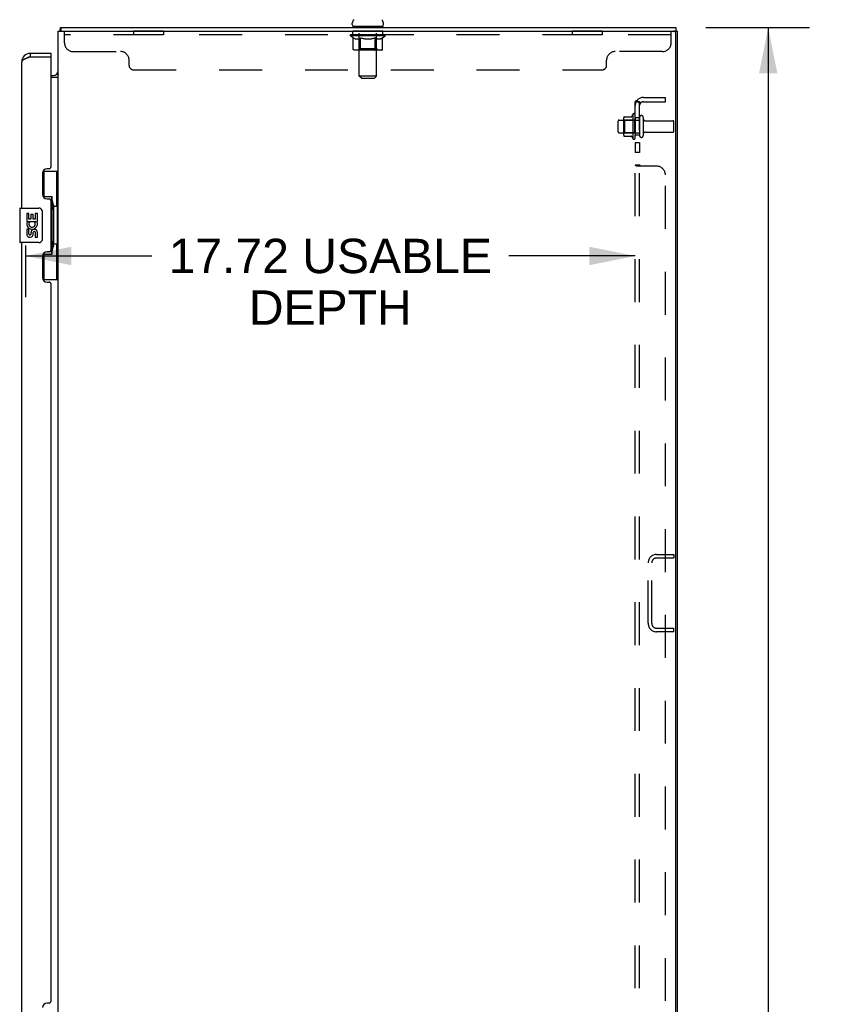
# Model space of a CAD drawing. Header units: inches. Extents: x 0 to 227, y 0 to 147.
# Tile 17 of 21: x 117 to 141, y 80 to 109. Entities that reach past the tile are written whole.
import ezdxf

# ---------------------------------------------------------------- set-up
doc = ezdxf.new("R2010")
doc.units = ezdxf.units.IN
doc.header["$LTSCALE"] = 12.466667
doc.header["$MEASUREMENT"] = 0
doc.linetypes.add('HIDDEN', pattern=[0.2, 0.1, -0.1])
doc.layers.get('0').update_dxf_attribs({"linetype": 'CONTINUOUS'})
for name, color, linetype in [('02___PRT_ALL_AXES', 7, 'CONTINUOUS'), ('DEFAULT_2', 8, 'HIDDEN'), ('DIMENSIONS', 7, 'CONTINUOUS')]:
    doc.layers.add(name, color=color, linetype=linetype)
doc.styles.get("Standard").update_dxf_attribs({"font": 'arial.ttf'})
doc.dimstyles.new('DIMSTYLE_1', dxfattribs={"dimtxt": 1, "dimasz": 1.333333, "dimexe": 0.09, "dimexo": 0.07, "dimgap": 0.0375, "dimtad": 0, "dimtih": 1, "dimtoh": 1, "dimzin": 4, "dimdsep": 46, "dimtxsty": 'Standard', "dimblk": '_FILLED', "dimblk1": '_FILLED', "dimblk2": '_FILLED', "dimcen": 0.09, "dimazin": 1, "dimtfac": 1, "dimtdec": 3, "dimtofl": 0, "dimtmove": 0, "dimatfit": 3, "dimldrblk": '_FILLED', "dimfxl": 0, "dimtolj": 1, "dimtzin": 4, "dimarcsym": 0})

# ---------------------------------------------------------------- blocks, each defined once
blk = doc.blocks.new('_FILLED')
at = {"color": 0, "linetype": 'ByBlock'}
blk.add_solid([(0, 0), (-1, 0.2), (-1, -0.2)], dxfattribs=at)
blk = doc.blocks.new('*D16')
at = {"layer": 'DIMENSIONS', "color": 2, "linetype": 'Continuous'}
for p, q in [((137.34, 108.881), (140.355, 108.881)), ((139.155, 108.881), (139.155, 79.881)), ((139.155, 48.881), (139.155, 77.881)), ((137.34, 48.881), (140.355, 48.881))]:
    blk.add_line(p, q, dxfattribs=at)
at = {"layer": 'DIMENSIONS', "color": 2, "linetype": 'Continuous', "xscale": 1.3333333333, "yscale": 1.3333333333, "zscale": 1.3333333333}
for p, rotation in [((139.155, 108.881), 90), ((139.155, 48.881), 270)]:
    blk.add_blockref('_FILLED', p, dxfattribs=dict(at, rotation=rotation))
at = {"layer": 'DIMENSIONS', "color": 2, "linetype": 'Continuous', "insert": (139.155, 79.381), "char_height": 1, "width": 3.49442, "attachment_point": 2, "line_spacing_factor": 0.9}
blk.add_mtext('60.00', dxfattribs=at)
blk = doc.blocks.new('*D21')
at = {"layer": 'DIMENSIONS', "color": 2, "linetype": 'Continuous'}
for p, q in [((117.567, 102.542), (117.567, 101.042)), ((117.567, 102.242), (121.238, 102.242)), ((135.292, 102.242), (131.621, 102.242))]:
    blk.add_line(p, q, dxfattribs=at)
at = {"layer": 'DIMENSIONS', "color": 2, "linetype": 'Continuous', "xscale": 1.3333333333, "yscale": 1.3333333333, "zscale": 1.3333333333, "rotation": 180}
blk.add_blockref('_FILLED', (117.567, 102.242), dxfattribs=at)
at = {"layer": 'DIMENSIONS', "color": 2, "linetype": 'Continuous', "xscale": 1.3333333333, "yscale": 1.3333333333, "zscale": 1.3333333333}
blk.add_blockref('_FILLED', (135.292, 102.242), dxfattribs=at)
at = {"layer": 'DIMENSIONS', "color": 2, "linetype": 'Continuous', "insert": (126.429, 102.742), "char_height": 1, "width": 9.3829, "attachment_point": 2, "line_spacing_factor": 0.9}
blk.add_mtext('17.72 USABLE\\PDEPTH', dxfattribs=at)

msp = doc.modelspace()

# ---------------------------------------------------------------- linework, layer by layer
at = {"color": 3, "linetype": 'Continuous'}
for p, q in [((118.521, 48.985), (118.521, 108.777)), ((118.521, 108.777), (136.469, 108.777)), ((136.521, 48.985), (136.521, 108.777)), ((136.469, 49.047), (136.469, 108.714)), ((117.615, 107.991), (117.604, 107.987)), ((117.626, 107.996), (117.615, 107.991)), ((117.638, 108), (117.626, 107.996)), ((117.649, 108.004), (117.638, 108)), ((117.667, 108.011), (117.649, 108.004)), ((117.691, 108.02), (117.667, 108.011)), ((117.709, 108.027), (117.691, 108.02)), ((117.709, 108.131), (118.317, 108.131)), ((117.709, 108.027), (118.297, 108.027)), ((118.317, 104.838), (118.317, 108.007)), ((117.463, 103.631), (117.463, 107.884)), ((118.521, 107.433), (118.317, 107.433)), ((118.257, 104.778), (118.197, 104.778)), ((118.067, 104.648), (118.067, 104.028)), ((118.197, 103.898), (118.257, 103.898)), ((118.317, 102.423), (118.317, 103.838)), ((117.463, 79.381), (117.463, 102.631)), ((118.067, 102.233), (118.067, 101.613)), ((118.257, 102.363), (118.197, 102.363)), ((118.197, 101.483), (118.257, 101.483)), ((118.317, 80.588), (118.317, 101.423)), ((118.257, 80.528), (118.197, 80.528))]:
    msp.add_line(p, q, dxfattribs=at)
at = {"color": 7, "linetype": 'Continuous'}
for p, q in [((118.571, 108.784), (118.581, 108.777)), ((118.598, 108.881), (118.598, 108.777)), ((118.598, 108.881), (136.469, 108.881)), ((127.069, 108.971), (127.069, 109.009)), ((127.083, 108.911), (127.083, 108.881)), ((127.958, 108.911), (127.083, 108.911)), ((127.958, 108.911), (127.958, 108.881)), ((127.973, 108.971), (127.973, 109.009)), ((136.469, 108.881), (136.469, 108.777)), ((136.469, 108.777), (136.521, 108.777)), ((117.709, 108.131), (117.709, 108.027)), ((118.317, 108.027), (118.297, 108.027)), ((118.317, 108.027), (118.317, 108.131)), ((118.317, 107.485), (118.378, 107.485)), ((118.516, 107.517), (118.518, 107.515)), ((118.08, 104.706), (118.521, 104.706)), ((118.117, 103.926), (118.117, 104.706)), ((118.482, 103.681), (118.482, 104.706)), ((118.117, 103.971), (118.344, 103.971)), ((118.344, 102.291), (118.344, 103.971)), ((117.403, 103.616), (117.403, 102.646)), ((117.418, 103.631), (117.958, 103.631)), ((118.381, 103.731), (118.381, 103.711)), ((118.381, 103.681), (118.381, 102.581)), ((118.503, 103.681), (118.381, 103.681)), ((118.503, 102.581), (118.503, 103.681)), ((118.058, 103.531), (118.058, 102.731)), ((117.958, 102.631), (117.418, 102.631)), ((118.503, 102.581), (118.381, 102.581)), ((118.381, 102.55), (118.381, 102.53)), ((118.482, 101.556), (118.482, 102.581)), ((118.117, 101.556), (118.117, 102.336)), ((118.117, 102.291), (118.344, 102.291)), ((118.08, 101.556), (118.521, 101.556))]:
    msp.add_line(p, q, dxfattribs=at)
for points in [[(118.571, 108.784), (118.573, 108.786), (118.575, 108.789), (118.576, 108.792), (118.578, 108.796), (118.579, 108.8), (118.58, 108.805), (118.581, 108.81), (118.582, 108.815), (118.583, 108.82), (118.584, 108.825), (118.584, 108.83), (118.585, 108.835), (118.585, 108.845)], [(118.585, 108.845), (118.586, 108.85), (118.586, 108.855), (118.587, 108.859), (118.587, 108.863), (118.588, 108.866), (118.589, 108.869), (118.589, 108.872), (118.59, 108.875), (118.592, 108.877), (118.593, 108.878), (118.594, 108.879), (118.595, 108.88), (118.596, 108.881), (118.598, 108.881)], [(118.492, 107.541), (118.491, 107.541), (118.491, 107.54), (118.492, 107.54), (118.492, 107.539), (118.493, 107.538), (118.494, 107.537), (118.495, 107.536), (118.497, 107.534), (118.499, 107.533), (118.503, 107.53)], [(118.503, 107.53), (118.505, 107.528), (118.507, 107.526), (118.509, 107.524)], [(118.509, 107.524), (118.511, 107.523), (118.513, 107.521), (118.515, 107.519), (118.516, 107.517)], [(118.518, 107.515), (118.519, 107.513), (118.52, 107.511), (118.52, 107.51), (118.521, 107.508), (118.521, 107.507)], [(118.308, 103.87), (118.31, 103.873), (118.315, 103.882), (118.32, 103.89), (118.324, 103.897), (118.328, 103.904), (118.332, 103.91), (118.335, 103.916), (118.337, 103.922), (118.339, 103.927), (118.341, 103.932), (118.342, 103.936), (118.343, 103.94), (118.344, 103.944), (118.344, 103.947)], [(118.051, 103.567), (118.053, 103.561), (118.055, 103.555), (118.056, 103.549), (118.057, 103.543), (118.057, 103.537), (118.058, 103.531)], [(118.058, 102.731), (118.057, 102.724), (118.057, 102.718), (118.056, 102.712), (118.055, 102.706), (118.053, 102.7), (118.051, 102.695)], [(118.344, 102.314), (118.344, 102.318), (118.343, 102.321), (118.342, 102.325), (118.341, 102.33), (118.339, 102.335), (118.337, 102.34), (118.335, 102.345), (118.332, 102.351), (118.328, 102.358), (118.324, 102.365), (118.32, 102.372), (118.315, 102.38), (118.31, 102.388), (118.308, 102.392)]]:
    msp.add_lwpolyline(points, dxfattribs=at)
at = {"color": 3, "linetype": 'Continuous'}
msp.add_lwpolyline([(117.604, 107.987), (117.598, 107.984), (117.593, 107.982), (117.588, 107.98), (117.582, 107.978), (117.577, 107.976), (117.572, 107.973), (117.567, 107.971), (117.562, 107.969), (117.558, 107.967), (117.553, 107.964), (117.548, 107.962), (117.544, 107.96), (117.539, 107.958), (117.535, 107.955), (117.531, 107.953), (117.527, 107.951), (117.523, 107.949), (117.519, 107.947), (117.515, 107.944), (117.511, 107.942), (117.508, 107.94), (117.504, 107.938), (117.501, 107.935), (117.498, 107.933), (117.495, 107.931), (117.492, 107.929), (117.489, 107.927), (117.486, 107.924), (117.484, 107.922), (117.481, 107.92), (117.479, 107.918), (117.477, 107.915), (117.475, 107.913), (117.473, 107.911), (117.472, 107.909), (117.47, 107.906), (117.469, 107.904), (117.467, 107.902), (117.466, 107.9), (117.465, 107.898), (117.465, 107.895), (117.464, 107.893), (117.463, 107.891), (117.463, 107.889), (117.463, 107.886), (117.463, 107.884)], dxfattribs=at)
at = {"color": 7, "linetype": 'Continuous'}
for centre, radius, start, end in [((127.194, 109.009), 0.125, 126.7416, 180), ((127.848, 109.009), 0.125, 0, 53.2584), ((118.767, 108.634), 0.246, 142.6059, 144.6695), ((127.129, 108.971), 0.06, 180, 270), ((127.913, 108.971), 0.06, 270, 360), ((117.709, 107.884), 0.142, 90, 131.3633), ((117.627, 107.741), 0.26, 87.3953, 90), ((118.378, 107.627), 0.142, 270, 360), ((117.418, 103.616), 0.015, 90, 180), ((117.958, 103.531), 0.1, 21.205, 90), ((117.418, 102.646), 0.015, 180, 270), ((117.958, 102.731), 0.1, 270, 338.7946)]:
    msp.add_arc(centre, radius, start, end, dxfattribs=at)
at = {"color": 3, "linetype": 'Continuous'}
for centre, radius, start, end in [((136.406, 108.714), 0.0625, 0, 90), ((117.709, 107.884), 0.246, 90, 180), ((118.297, 108.007), 0.02, 0, 90), ((118.197, 104.648), 0.13, 90, 180), ((118.257, 104.838), 0.06, 270, 360), ((118.197, 104.028), 0.13, 180, 270), ((118.257, 103.838), 0.06, 0, 90), ((118.197, 102.233), 0.13, 90, 180), ((118.257, 102.423), 0.06, 270, 360), ((118.197, 101.613), 0.13, 180, 270), ((118.257, 101.423), 0.06, 0, 90), ((118.197, 80.398), 0.13, 90, 180), ((118.257, 80.588), 0.06, 270, 360)]:
    msp.add_arc(centre, radius, start, end, dxfattribs=at)
at = {"color": 7, "linetype": 'Continuous'}
for centre, start_param, end_param in [((118.277, 103.721), -1.51401, -0.699287), ((118.277, 103.721), -2.442306, -1.627583), ((118.277, 102.54), -1.51401, -0.699287), ((118.277, 102.54), -2.442306, -1.627583)]:
    msp.add_ellipse(centre, major_axis=(0, 0.18), ratio=0.579493, start_param=start_param, end_param=end_param, dxfattribs=at)
at = {"layer": '02___PRT_ALL_AXES', "color": 8, "linetype": 'HIDDEN'}
for p, q in [((120.708, 108.777), (120.708, 108.673)), ((121.583, 108.777), (120.708, 108.777)), ((121.583, 108.777), (121.583, 108.673)), ((127.083, 108.673), (127.083, 108.777)), ((127.958, 108.777), (127.083, 108.777)), ((127.958, 108.673), (127.958, 108.777)), ((133.458, 108.777), (133.458, 108.673)), ((134.333, 108.777), (133.458, 108.777)), ((134.333, 108.777), (134.333, 108.673)), ((121.583, 108.673), (120.708, 108.673)), ((127.958, 108.673), (127.083, 108.673)), ((134.333, 108.673), (133.458, 108.673)), ((134.822, 106.189), (135.417, 106.189)), ((135.222, 106.362), (135.222, 105.65)), ((135.292, 106.256), (135.292, 106.34)), ((135.292, 106.256), (135.292, 105.756)), ((135.417, 106.256), (135.292, 106.256)), ((135.417, 106.256), (135.417, 105.756)), ((135.585, 106.172), (136.387, 106.172)), ((134.822, 105.823), (135.417, 105.823)), ((135.292, 105.672), (135.292, 105.756)), ((135.417, 105.756), (135.292, 105.756)), ((135.585, 105.84), (136.387, 105.84)), ((135.292, 105.528), (135.292, 105.247)), ((135.417, 105.528), (135.292, 105.528)), ((135.417, 105.528), (135.417, 105.247)), ((135.417, 105.247), (135.292, 105.247))]:
    msp.add_line(p, q, dxfattribs=at)
at = {"layer": '02___PRT_ALL_AXES', "color": 7, "linetype": 'Continuous'}
for p, q in [((117.606, 103.477), (117.606, 103.246)), ((117.669, 103.477), (117.606, 103.477)), ((117.669, 103.309), (117.669, 103.477)), ((117.731, 103.309), (117.669, 103.309)), ((117.731, 103.445), (117.731, 103.309)), ((117.792, 103.445), (117.731, 103.445)), ((117.792, 103.309), (117.792, 103.445)), ((117.857, 103.309), (117.792, 103.309)), ((117.857, 103.477), (117.857, 103.309)), ((117.92, 103.477), (117.857, 103.477)), ((117.92, 103.246), (117.92, 103.477)), ((117.606, 103.246), (117.867, 103.246)), ((117.676, 103.21), (117.619, 103.235)), ((117.867, 103.246), (117.84, 103.227)), ((117.902, 103.246), (117.92, 103.246)), ((117.606, 103.016), (117.606, 102.879)), ((117.669, 103.016), (117.606, 103.016)), ((117.669, 102.879), (117.669, 103.016)), ((117.731, 102.921), (117.731, 102.879)), ((117.792, 102.859), (117.792, 102.928)), ((117.857, 102.921), (117.857, 102.785)), ((117.857, 102.785), (117.92, 102.785)), ((117.92, 102.785), (117.92, 102.921))]:
    msp.add_line(p, q, dxfattribs=at)
at = {"layer": '02___PRT_ALL_AXES', "color": 8, "linetype": 'HIDDEN'}
for centre, radius, start, end in [((135.822, 106.006), 0.698, 149.3369, 156.0321), ((135.253, 106.34), 0.0384, 0, 145.5503), ((135.822, 106.006), 0.698, 203.9679, 210.6631), ((135.253, 105.672), 0.0384, 214.4497, 360)]:
    msp.add_arc(centre, radius, start, end, dxfattribs=at)
at = {"layer": '02___PRT_ALL_AXES', "color": 7, "linetype": 'Continuous'}
for centre, radius, start, end in [((117.763, 103.173), 0.157, 156.5966, 341.8791), ((117.763, 103.173), 0.0943, 156.5966, 35.1122), ((117.763, 103.173), 0.157, 25.737, 27.8532), ((117.766, 103.173), 0.154, 341.4199, 26.1963), ((117.7, 102.879), 0.0943, 180, 248.6704), ((117.7, 102.879), 0.0943, 248.6999, 347.4338), ((117.7, 102.879), 0.0314, 180, 0.0485), ((117.826, 102.921), 0.0943, 0, 180), ((117.826, 102.916), 0.0362, 83.4285, 161.7628), ((117.826, 102.921), 0.0314, 0, 81.2295)]:
    msp.add_arc(centre, radius, start, end, dxfattribs=at)
at = {"layer": 'DEFAULT_2', "color": 8, "linetype": 'HIDDEN'}
for p, q in [((118.708, 108.432), (118.708, 108.777)), ((127.271, 108.911), (127.271, 108.881)), ((127.272, 107.471), (127.272, 108.881)), ((127.77, 107.471), (127.77, 108.881)), ((127.771, 108.911), (127.771, 108.881)), ((136.333, 108.432), (136.333, 108.777)), ((136.333, 108.673), (118.708, 108.673)), ((127.015, 108.635), (127.015, 108.673)), ((127.094, 108.58), (127.015, 108.635)), ((128.027, 108.635), (127.015, 108.635)), ((127.022, 108.667), (127.022, 108.673)), ((127.029, 108.665), (127.029, 108.667)), ((127.029, 108.665), (128.012, 108.665)), ((127.036, 108.665), (127.036, 108.667)), ((127.037, 108.665), (127.037, 108.667)), ((127.045, 108.667), (127.045, 108.673)), ((127.058, 108.665), (127.058, 108.667)), ((127.06, 108.665), (127.06, 108.667)), ((127.082, 108.667), (127.082, 108.673)), ((127.094, 108.665), (127.094, 108.667)), ((127.094, 108.256), (127.094, 108.58)), ((127.094, 108.58), (127.105, 108.572)), ((127.096, 108.665), (127.096, 108.667)), ((127.259, 108.667), (127.098, 108.667)), ((127.116, 108.565), (127.105, 108.572)), ((127.127, 108.56), (127.116, 108.566)), ((127.138, 108.554), (127.127, 108.56)), ((127.133, 108.667), (127.133, 108.673)), ((127.134, 108.665), (127.134, 108.667)), ((127.135, 108.665), (127.135, 108.667)), ((127.137, 108.665), (127.137, 108.667)), ((127.148, 108.55), (127.138, 108.554)), ((127.143, 108.665), (127.143, 108.667)), ((127.143, 108.665), (127.143, 108.667)), ((127.146, 108.665), (127.146, 108.667)), ((127.148, 108.665), (127.148, 108.668)), ((127.159, 108.546), (127.148, 108.55)), ((127.152, 108.665), (127.152, 108.667)), ((127.242, 108.546), (127.159, 108.546)), ((127.163, 108.665), (127.163, 108.667)), ((127.178, 108.665), (127.178, 108.669)), ((127.178, 108.665), (127.178, 108.667)), ((127.194, 108.665), (127.194, 108.667)), ((127.195, 108.667), (127.195, 108.673)), ((127.203, 108.665), (127.203, 108.667)), ((127.206, 108.665), (127.206, 108.667)), ((127.214, 108.665), (127.214, 108.667)), ((127.223, 108.665), (127.223, 108.671)), ((127.235, 108.665), (127.235, 108.667)), ((127.238, 108.665), (127.238, 108.667)), ((127.242, 108.546), (127.253, 108.55)), ((127.264, 108.554), (127.253, 108.55)), ((127.259, 108.665), (127.259, 108.667)), ((127.313, 108.667), (127.263, 108.667)), ((127.275, 108.56), (127.264, 108.554)), ((127.268, 108.667), (127.268, 108.673)), ((127.271, 108.258), (127.271, 108.633)), ((127.273, 108.665), (127.273, 108.667)), ((127.286, 108.566), (127.274, 108.56)), ((127.277, 108.665), (127.277, 108.667)), ((127.282, 108.665), (127.282, 108.671)), ((127.285, 108.665), (127.285, 108.667)), ((127.297, 108.573), (127.285, 108.566)), ((127.294, 108.665), (127.294, 108.667)), ((127.308, 108.58), (127.296, 108.572)), ((127.308, 108.256), (127.308, 108.58)), ((127.308, 108.58), (127.331, 108.572)), ((127.313, 108.665), (127.313, 108.667)), ((127.373, 108.667), (127.326, 108.667)), ((127.353, 108.566), (127.331, 108.572)), ((127.342, 108.665), (127.342, 108.667)), ((127.348, 108.667), (127.348, 108.673)), ((127.351, 108.665), (127.351, 108.667)), ((127.352, 108.665), (127.352, 108.672)), ((127.376, 108.559), (127.353, 108.566)), ((127.355, 108.665), (127.355, 108.667)), ((127.361, 108.665), (127.361, 108.667)), ((127.373, 108.665), (127.373, 108.667)), ((127.398, 108.554), (127.375, 108.56)), ((127.437, 108.667), (127.394, 108.667)), ((127.42, 108.55), (127.397, 108.554)), ((127.404, 108.665), (127.404, 108.667)), ((127.442, 108.546), (127.42, 108.55)), ((127.429, 108.667), (127.521, 108.673)), ((127.433, 108.667), (127.433, 108.673)), ((127.433, 108.667), (127.433, 108.673)), ((127.433, 108.673), (127.433, 108.673)), ((127.433, 108.665), (127.433, 108.667)), ((127.436, 108.665), (127.436, 108.668)), ((127.437, 108.665), (127.437, 108.667)), ((127.437, 108.665), (127.437, 108.667)), ((127.6, 108.546), (127.442, 108.546)), ((127.504, 108.667), (127.466, 108.667)), ((127.47, 108.665), (127.47, 108.667)), ((127.504, 108.665), (127.504, 108.667)), ((127.519, 108.667), (127.519, 108.667)), ((127.519, 108.665), (127.519, 108.667)), ((127.519, 108.665), (127.519, 108.667)), ((127.521, 108.667), (127.521, 108.673)), ((127.521, 108.673), (127.612, 108.667)), ((127.523, 108.665), (127.523, 108.667)), ((127.523, 108.665), (127.523, 108.667)), ((127.523, 108.667), (127.523, 108.667)), ((127.537, 108.665), (127.537, 108.667)), ((127.537, 108.667), (127.576, 108.667)), ((127.571, 108.665), (127.571, 108.667)), ((127.6, 108.546), (127.622, 108.55)), ((127.604, 108.665), (127.604, 108.667)), ((127.604, 108.665), (127.604, 108.667)), ((127.604, 108.667), (127.648, 108.667)), ((127.605, 108.665), (127.605, 108.668)), ((127.608, 108.667), (127.608, 108.673)), ((127.608, 108.673), (127.609, 108.673)), ((127.608, 108.665), (127.608, 108.667)), ((127.609, 108.667), (127.609, 108.673)), ((127.645, 108.554), (127.622, 108.55)), ((127.637, 108.665), (127.637, 108.667)), ((127.667, 108.56), (127.644, 108.554)), ((127.69, 108.566), (127.667, 108.56)), ((127.669, 108.665), (127.669, 108.667)), ((127.669, 108.667), (127.716, 108.667)), ((127.681, 108.665), (127.681, 108.667)), ((127.687, 108.665), (127.687, 108.667)), ((127.689, 108.665), (127.689, 108.672)), ((127.712, 108.573), (127.689, 108.566)), ((127.691, 108.665), (127.691, 108.667)), ((127.694, 108.667), (127.694, 108.673)), ((127.7, 108.665), (127.7, 108.667)), ((127.736, 108.581), (127.712, 108.573)), ((127.728, 108.665), (127.728, 108.667)), ((127.728, 108.667), (127.778, 108.667)), ((127.736, 108.256), (127.736, 108.581)), ((127.736, 108.581), (127.748, 108.573)), ((127.759, 108.566), (127.747, 108.573)), ((127.748, 108.665), (127.748, 108.667)), ((127.757, 108.665), (127.757, 108.667)), ((127.771, 108.56), (127.759, 108.566)), ((127.76, 108.665), (127.76, 108.671)), ((127.765, 108.665), (127.765, 108.667)), ((127.768, 108.665), (127.768, 108.667)), ((127.771, 108.258), (127.771, 108.633)), ((127.782, 108.554), (127.771, 108.56)), ((127.774, 108.667), (127.774, 108.673)), ((127.782, 108.665), (127.782, 108.667)), ((127.782, 108.667), (128.027, 108.667)), ((127.793, 108.55), (127.782, 108.554)), ((127.805, 108.546), (127.793, 108.55)), ((127.804, 108.665), (127.804, 108.667)), ((127.88, 108.546), (127.805, 108.546)), ((127.806, 108.665), (127.806, 108.667)), ((127.819, 108.665), (127.819, 108.671)), ((127.828, 108.665), (127.828, 108.667)), ((127.835, 108.665), (127.835, 108.667)), ((127.838, 108.665), (127.838, 108.667)), ((127.846, 108.667), (127.846, 108.673)), ((127.847, 108.665), (127.847, 108.667)), ((127.864, 108.665), (127.864, 108.669)), ((127.864, 108.665), (127.864, 108.667)), ((127.878, 108.665), (127.878, 108.667)), ((127.88, 108.546), (127.891, 108.55)), ((127.89, 108.665), (127.89, 108.667)), ((127.903, 108.554), (127.891, 108.55)), ((127.893, 108.665), (127.893, 108.668)), ((127.896, 108.665), (127.896, 108.667)), ((127.899, 108.665), (127.899, 108.667)), ((127.899, 108.665), (127.899, 108.667)), ((127.914, 108.56), (127.903, 108.554)), ((127.904, 108.665), (127.904, 108.667)), ((127.907, 108.665), (127.907, 108.667)), ((127.907, 108.665), (127.907, 108.667)), ((127.908, 108.667), (127.908, 108.673)), ((127.926, 108.566), (127.914, 108.56)), ((127.938, 108.573), (127.926, 108.566)), ((127.93, 108.67), (128.026, 108.671)), ((127.93, 108.667), (127.93, 108.67)), ((127.95, 108.581), (127.938, 108.573)), ((127.945, 108.665), (127.945, 108.667)), ((127.948, 108.665), (127.948, 108.667)), ((127.95, 108.581), (128.027, 108.635)), ((127.95, 108.256), (127.95, 108.581)), ((127.959, 108.667), (127.959, 108.673)), ((127.982, 108.665), (127.982, 108.667)), ((127.983, 108.665), (127.983, 108.667)), ((127.996, 108.667), (127.996, 108.673)), ((128.004, 108.665), (128.004, 108.667)), ((128.005, 108.665), (128.005, 108.667)), ((128.012, 108.665), (128.012, 108.667)), ((128.019, 108.667), (128.019, 108.673)), ((128.026, 108.667), (128.026, 108.671)), ((128.027, 108.635), (128.027, 108.667)), ((118.958, 108.182), (120.333, 108.182)), ((127.915, 108.226), (127.128, 108.226)), ((127.271, 108.258), (127.239, 108.226)), ((127.771, 108.258), (127.271, 108.258)), ((127.317, 108.23), (127.315, 108.232)), ((127.321, 108.227), (127.319, 108.228)), ((127.323, 108.227), (127.321, 108.227)), ((127.325, 108.226), (127.323, 108.227)), ((127.771, 108.258), (127.803, 108.226)), ((136.083, 108.182), (134.708, 108.182)), ((120.583, 107.777), (120.583, 107.932)), ((134.458, 107.777), (134.458, 107.932)), ((120.708, 107.652), (134.333, 107.652)), ((127.332, 107.411), (127.272, 107.471)), ((127.77, 107.471), (127.272, 107.471)), ((127.332, 107.411), (127.71, 107.411)), ((127.71, 107.411), (127.77, 107.471)), ((135.346, 106.763), (135.442, 106.684)), ((135.529, 106.849), (136.167, 106.849)), ((136.167, 106.724), (136.167, 106.849)), ((135.292, 51.037), (135.292, 106.724)), ((135.417, 106.724), (135.292, 106.724)), ((135.417, 51.037), (135.417, 106.724)), ((135.529, 106.724), (136.167, 106.724)), ((134.956, 105.75), (134.956, 106.261)), ((134.976, 106.189), (134.956, 106.209)), ((134.966, 106.283), (135.194, 106.283)), ((134.976, 106.189), (134.976, 105.822)), ((135.272, 106.189), (134.976, 106.189)), ((135.272, 106.189), (135.292, 106.209)), ((135.272, 106.189), (135.272, 105.822)), ((135.523, 106.27), (135.523, 105.741)), ((134.792, 105.853), (134.792, 106.159)), ((136.417, 105.87), (136.417, 106.142)), ((134.976, 105.822), (134.956, 105.802)), ((134.966, 105.728), (135.194, 105.728)), ((135.272, 105.822), (134.976, 105.822)), ((135.272, 105.822), (135.292, 105.802)), ((135.417, 104.885), (135.292, 104.885)), ((135.318, 104.863), (135.314, 104.865)), ((135.325, 104.86), (135.318, 104.863)), ((135.917, 104.849), (135.346, 104.849)), ((135.443, 104.855), (135.442, 104.856)), ((136.167, 53.162), (136.167, 104.599)), ((135.667, 91.565), (135.667, 93.322)), ((135.771, 91.565), (135.771, 93.322)), ((135.913, 93.568), (136.417, 93.568)), ((135.913, 93.464), (136.417, 93.464)), ((136.417, 93.568), (136.417, 93.464)), ((135.913, 91.422), (136.417, 91.422)), ((136.417, 91.318), (135.913, 91.318)), ((136.417, 91.318), (136.417, 91.422))]:
    msp.add_line(p, q, dxfattribs=at)
for points in [[(127.128, 108.226), (127.124, 108.227), (127.12, 108.227), (127.116, 108.228), (127.112, 108.23), (127.108, 108.232), (127.105, 108.234), (127.102, 108.237), (127.099, 108.24), (127.097, 108.244), (127.095, 108.248), (127.094, 108.252), (127.094, 108.256)], [(127.308, 108.248), (127.308, 108.252), (127.308, 108.256)], [(127.309, 108.244), (127.308, 108.248), (127.308, 108.252), (127.308, 108.256)], [(127.319, 108.228), (127.317, 108.23), (127.315, 108.232), (127.313, 108.234), (127.312, 108.237), (127.31, 108.24), (127.309, 108.244)], [(127.313, 108.234), (127.312, 108.237), (127.31, 108.24)], [(127.718, 108.226), (127.721, 108.227), (127.723, 108.227), (127.725, 108.228), (127.727, 108.23), (127.728, 108.232), (127.73, 108.234), (127.732, 108.237), (127.733, 108.24), (127.734, 108.244), (127.735, 108.248), (127.735, 108.252), (127.736, 108.256)], [(127.915, 108.226), (127.919, 108.227), (127.923, 108.227), (127.928, 108.228), (127.931, 108.23), (127.935, 108.232), (127.939, 108.234), (127.942, 108.237), (127.944, 108.24), (127.946, 108.244), (127.948, 108.248), (127.949, 108.252), (127.95, 108.256)], [(135.314, 106.745), (135.311, 106.743), (135.308, 106.742), (135.305, 106.74), (135.302, 106.739), (135.299, 106.737), (135.297, 106.735), (135.295, 106.733), (135.294, 106.731), (135.293, 106.729), (135.292, 106.728), (135.292, 106.726), (135.292, 106.724)], [(135.346, 106.763), (135.344, 106.761), (135.341, 106.759), (135.339, 106.757), (135.335, 106.755), (135.332, 106.753), (135.329, 106.751), (135.325, 106.749), (135.321, 106.748), (135.314, 106.745)], [(135.36, 106.724), (135.359, 106.724), (135.359, 106.724), (135.358, 106.725), (135.358, 106.725), (135.357, 106.725), (135.357, 106.725), (135.357, 106.725)], [(135.357, 106.725), (135.357, 106.725), (135.357, 106.725), (135.357, 106.725), (135.357, 106.725), (135.358, 106.725), (135.358, 106.724), (135.358, 106.724), (135.359, 106.724), (135.359, 106.724), (135.36, 106.724), (135.361, 106.724), (135.361, 106.724), (135.362, 106.724), (135.363, 106.724), (135.363, 106.724), (135.364, 106.723), (135.365, 106.723), (135.365, 106.723), (135.366, 106.723), (135.367, 106.723), (135.367, 106.723), (135.368, 106.723), (135.369, 106.722), (135.37, 106.722), (135.37, 106.722), (135.371, 106.722), (135.372, 106.722), (135.373, 106.721), (135.374, 106.721), (135.374, 106.721), (135.375, 106.721), (135.376, 106.721), (135.377, 106.72), (135.378, 106.72), (135.379, 106.72), (135.379, 106.72), (135.38, 106.719), (135.381, 106.719), (135.382, 106.719), (135.383, 106.718), (135.384, 106.718), (135.385, 106.718), (135.386, 106.718), (135.387, 106.717), (135.388, 106.717), (135.389, 106.717), (135.389, 106.716), (135.39, 106.716), (135.391, 106.715), (135.392, 106.715), (135.393, 106.715), (135.394, 106.714), (135.395, 106.714), (135.396, 106.714), (135.397, 106.713), (135.398, 106.713), (135.399, 106.712), (135.4, 106.712), (135.401, 106.711), (135.402, 106.711), (135.403, 106.711), (135.404, 106.71), (135.405, 106.71), (135.406, 106.709), (135.407, 106.709), (135.408, 106.709), (135.408, 106.708), (135.409, 106.708), (135.41, 106.708), (135.411, 106.707), (135.411, 106.707), (135.412, 106.706), (135.413, 106.706), (135.414, 106.706), (135.414, 106.705), (135.415, 106.705), (135.416, 106.704), (135.416, 106.704), (135.417, 106.704), (135.418, 106.703), (135.418, 106.703), (135.419, 106.703), (135.419, 106.702), (135.42, 106.702), (135.42, 106.702), (135.42, 106.702), (135.421, 106.702), (135.421, 106.701)], [(135.431, 106.701), (135.429, 106.703), (135.427, 106.705), (135.425, 106.707), (135.423, 106.71), (135.422, 106.712), (135.42, 106.714), (135.419, 106.717), (135.418, 106.719), (135.417, 106.721), (135.417, 106.723), (135.417, 106.724)], [(135.421, 106.701), (135.421, 106.701), (135.421, 106.701), (135.421, 106.702), (135.42, 106.702), (135.42, 106.702), (135.42, 106.702), (135.419, 106.702), (135.419, 106.703), (135.419, 106.703), (135.418, 106.703), (135.418, 106.704), (135.417, 106.704)], [(135.442, 106.684), (135.443, 106.684), (135.443, 106.685), (135.443, 106.686), (135.442, 106.687), (135.442, 106.688), (135.441, 106.689), (135.44, 106.69), (135.439, 106.692), (135.438, 106.694), (135.436, 106.695), (135.435, 106.697), (135.431, 106.701)], [(135.292, 104.882), (135.292, 104.883), (135.292, 104.885)], [(135.305, 104.87), (135.302, 104.871), (135.299, 104.873), (135.297, 104.875), (135.295, 104.877), (135.294, 104.879), (135.293, 104.88), (135.292, 104.882), (135.292, 104.883), (135.292, 104.885)], [(135.295, 104.877), (135.294, 104.879), (135.293, 104.88)], [(135.314, 104.865), (135.311, 104.866), (135.308, 104.868), (135.305, 104.87), (135.302, 104.871), (135.299, 104.873)], [(135.332, 104.857), (135.329, 104.859), (135.325, 104.86)], [(135.346, 104.849), (135.344, 104.851), (135.341, 104.853), (135.339, 104.854), (135.335, 104.856), (135.332, 104.857)], [(135.346, 104.849), (135.344, 104.851), (135.341, 104.853), (135.339, 104.854)], [(135.427, 104.872), (135.425, 104.873), (135.423, 104.875), (135.422, 104.876), (135.42, 104.878), (135.419, 104.879), (135.418, 104.881), (135.417, 104.882), (135.417, 104.883), (135.417, 104.885)], [(135.423, 104.875), (135.422, 104.876), (135.42, 104.878), (135.419, 104.879), (135.418, 104.881), (135.417, 104.882), (135.417, 104.883), (135.417, 104.885)], [(135.441, 104.859), (135.44, 104.861), (135.439, 104.862), (135.438, 104.864), (135.436, 104.865), (135.435, 104.867), (135.433, 104.868), (135.431, 104.869), (135.427, 104.872)], [(135.442, 104.849), (135.443, 104.851), (135.443, 104.853), (135.443, 104.855), (135.442, 104.856), (135.442, 104.858), (135.441, 104.859), (135.44, 104.861), (135.439, 104.862), (135.438, 104.864), (135.436, 104.865), (135.435, 104.867), (135.433, 104.868)], [(135.442, 104.849), (135.443, 104.851), (135.443, 104.853)]]:
    msp.add_lwpolyline(points, dxfattribs=at)
for centre, radius, start, end in [((127.242, 108.881), 0.03, 0, 90), ((127.8, 108.881), 0.03, 90, 180), ((127.239, 108.633), 0.0318, 0, 90), ((127.803, 108.633), 0.0318, 90, 180), ((118.958, 108.432), 0.25, 180, 270), ((120.333, 107.932), 0.25, 0, 90), ((134.708, 107.932), 0.25, 90, 180), ((136.083, 108.432), 0.25, 270, 360), ((120.708, 107.777), 0.125, 180, 270), ((134.333, 107.777), 0.125, 270, 360), ((135.529, 106.612), 0.237, 90, 180), ((135.529, 106.612), 0.112, 90, 180), ((134.822, 106.159), 0.03, 90, 180), ((134.966, 106.273), 0.01, 90, 174.8062), ((135.097, 106.261), 0.141, 174.7919, 180), ((135.175, 106.293), 0.01, 270, 336.0321), ((135.47, 106.27), 0.053, 0, 180), ((135.585, 106.234), 0.0625, 180, 270), ((136.387, 106.142), 0.03, 360, 90), ((134.822, 105.853), 0.03, 180, 270), ((135.097, 105.75), 0.141, 180, 185.2081), ((134.966, 105.738), 0.01, 185.1938, 270), ((135.175, 105.718), 0.01, 23.9679, 90), ((135.47, 105.741), 0.053, 180, 360), ((135.585, 105.777), 0.0625, 90, 180), ((136.387, 105.87), 0.03, 270, 0), ((135.917, 104.599), 0.25, 0, 90), ((135.913, 93.322), 0.246, 90, 180), ((135.913, 93.322), 0.142, 90, 180), ((135.913, 91.565), 0.246, 180, 270), ((135.913, 91.565), 0.142, 180, 270)]:
    msp.add_arc(centre, radius, start, end, dxfattribs=at)
for centre, major_axis, ratio, start_param, end_param in [((127.521, 108.673), (0.506, 0.005), 0.05963, 2.96643, 3.140963), ((126.999, 108.663), (0.158, 0), 0.060556, 0.430652, 1.470503), ((127.521, 108.673), (0.506, 0), 0.060556, -3.141593, -2.96706), ((126.999, 108.658), (0.158, 0.002), 0.05963, 1.376596, 1.469874), ((127.521, 108.673), (0.506, 0.011), 0.05688, 2.791345, 2.965878), ((127.034, 108.663), (0.158, -0.002), 0.05963, 0.605815, 1.645666), ((126.979, 108.663), (0.158, 0.002), 0.05963, 0.25549, 1.295341), ((127.521, 108.673), (0.506, -0.005), 0.05963, -2.96643, -2.791898), ((127.034, 108.658), (0.158, 0), 0.060556, 1.551758, 1.645036), ((126.979, 108.658), (0.158, 0.003), 0.05688, 1.20151, 1.294789), ((127.035, 108.66), (0.131, 0.001), 0.05963, 1.065228, 1.614276), ((127.019, 108.66), (0.131, 0.003), 0.05688, 0.890143, 1.43919), ((127.065, 108.66), (0.131, 0), 0.060556, 1.240391, 1.789438), ((127.521, 108.673), (0.506, 0.015), 0.052395, 2.616403, 2.790936), ((127.084, 108.663), (0.158, -0.003), 0.05688, 0.7809, 1.820751), ((126.976, 108.663), (0.158, 0.003), 0.05688, 0.080405, 1.120256), ((127.521, 108.673), (0.506, -0.011), 0.05688, -2.791345, -2.616812), ((127.084, 108.658), (0.158, -0.002), 0.05963, 1.72692, 1.820198), ((126.976, 108.658), (0.158, 0.005), 0.052395, 1.026568, 1.119847), ((127.019, 108.66), (0.131, 0.004), 0.052395, 0.715201, 1.264248), ((127.11, 108.66), (0.131, -0.001), 0.05963, 1.415553, 1.9646), ((127.521, 108.673), (0.506, 0.02), 0.046319, 2.441654, 2.616187), ((127.147, 108.663), (0.158, -0.005), 0.052395, 0.955842, 1.995693), ((126.99, 108.663), (0.158, 0.005), 0.052395, -0.094537, 0.945314), ((127.521, 108.673), (0.506, -0.015), 0.052395, -2.616403, -2.44187), ((127.147, 108.658), (0.158, -0.003), 0.05688, 1.902006, 1.995284), ((126.99, 108.658), (0.158, 0.006), 0.046319, 0.851819, 0.945098), ((127.033, 108.66), (0.131, 0.005), 0.046319, 0.540452, 1.089499), ((127.167, 108.66), (0.131, -0.003), 0.05688, 1.590638, 2.139686), ((127.521, 108.673), (0.506, 0.024), 0.038841, 2.267123, 2.441656), ((127.222, 108.663), (0.158, -0.006), 0.046319, 1.130591, 2.170442), ((127.019, 108.663), (0.158, 0.006), 0.046319, -0.269286, 0.770565), ((127.521, 108.673), (0.506, -0.02), 0.046319, -2.441654, -2.267121), ((127.222, 108.658), (0.158, -0.005), 0.052395, 2.076947, 2.170226), ((127.019, 108.658), (0.158, 0.007), 0.038841, 0.677289, 0.770567), ((127.063, 108.66), (0.131, 0.006), 0.038841, 0.365921, 0.914969), ((127.234, 108.66), (0.131, -0.004), 0.052395, 1.76558, 2.314627), ((127.306, 108.663), (0.158, -0.007), 0.038841, 1.305122, 2.344973), ((127.521, 108.673), (0.506, 0.027), 0.030195, 2.09281, 2.267343), ((127.064, 108.663), (0.158, 0.007), 0.038841, -0.443817, 0.596034), ((127.521, 108.673), (0.506, -0.024), 0.038841, -2.267123, -2.092591), ((127.306, 108.658), (0.158, -0.006), 0.046319, 2.251696, 2.344975), ((127.064, 108.658), (0.158, 0.008), 0.030195, 0.502975, 0.596254), ((127.106, 108.66), (0.131, 0.007), 0.030195, 0.191608, 0.740655), ((127.311, 108.66), (0.131, -0.005), 0.046319, 1.940329, 2.489376), ((127.123, 108.663), (0.158, 0.008), 0.030195, -0.61813, 0.421721), ((127.396, 108.663), (0.158, -0.008), 0.030195, 1.479435, 2.519286), ((127.521, 108.673), (0.506, 0.029), 0.020645, 1.918687, 2.09322), ((127.521, 108.673), (0.506, -0.027), 0.030195, -2.09281, -1.918277), ((127.396, 108.658), (0.158, -0.007), 0.038841, 2.426227, 2.519505), ((127.123, 108.658), (0.158, 0.009), 0.020645, 0.328852, 0.422131), ((127.162, 108.66), (0.131, 0.007), 0.020645, 0.017485, 0.566532), ((127.393, 108.66), (0.131, -0.006), 0.038841, 2.11486, 2.663907), ((127.194, 108.663), (0.158, 0.009), 0.020645, -0.792253, 0.247598), ((127.49, 108.663), (0.158, -0.009), 0.020645, 1.653558, 2.693409), ((127.521, 108.673), (0.506, 0.03), 0.010478, 1.744704, 1.919237), ((127.521, 108.673), (0.506, -0.029), 0.020645, -1.918687, -1.744154), ((127.49, 108.658), (0.158, -0.008), 0.030195, 2.60054, 2.693819), ((127.194, 108.658), (0.158, 0.009), 0.010478, 0.154869, 0.248148), ((127.229, 108.66), (0.131, 0.008), 0.010478, 6.126688, 6.675735), ((127.48, 108.66), (0.131, -0.007), 0.030195, 2.289173, 2.83822), ((127.275, 108.663), (0.158, 0.009), 0.010478, -0.966236, -0.000846), ((127.585, 108.663), (0.158, -0.009), 0.010478, 1.827541, 2.867392), ((127.521, 108.673), (0.506, -0.03), 0.010478, -1.744704, -1.570171), ((127.585, 108.658), (0.158, -0.009), 0.020645, 2.774664, 2.867942), ((127.568, 108.66), (0.131, -0.007), 0.020645, 2.463296, 3.012344), ((127.456, 108.663), (0.158, 0.009), 0.010478, 0.274201, 1.314052), ((127.387, 108.66), (0.131, 0.008), 0.010478, -0.000483, 0.504314), ((127.363, 108.658), (0.158, 0.009), 0.010478, 0.099668, 0.192946), ((127.521, 108.673), (0.506, 0.03), 0.010478, -1.571421, -1.396888), ((127.678, 108.658), (0.158, -0.009), 0.010478, 2.948646, 3.041925), ((127.654, 108.66), (0.131, -0.008), 0.010478, 2.637279, 3.142076), ((127.551, 108.663), (0.158, 0.009), 0.020645, 0.448184, 1.488034), ((127.474, 108.66), (0.131, 0.007), 0.020645, 0.129249, 0.678296), ((127.456, 108.658), (0.158, 0.009), 0.020645, 0.273651, 0.366929), ((127.767, 108.663), (0.158, -0.009), 0.010478, -3.140747, -2.175357), ((127.521, 108.673), (0.506, 0.029), 0.020645, -1.397439, -1.222906), ((127.521, 108.673), (0.506, -0.03), 0.010478, 1.222355, 1.396888), ((127.645, 108.663), (0.158, 0.008), 0.030195, 0.622307, 1.662158), ((127.562, 108.66), (0.131, 0.007), 0.030195, 0.303372, 0.852419), ((127.812, 108.66), (0.131, -0.008), 0.010478, 2.749043, 3.29809), ((127.847, 108.663), (0.158, -0.009), 0.020645, 2.893995, 3.933846), ((127.551, 108.658), (0.158, 0.008), 0.030195, 0.447774, 0.541052), ((127.847, 108.658), (0.158, -0.009), 0.010478, 2.893445, 2.986723), ((127.521, 108.673), (0.506, 0.027), 0.030195, -1.223315, -1.048783), ((127.521, 108.673), (0.506, -0.029), 0.020645, 1.048373, 1.222906), ((127.736, 108.663), (0.158, 0.007), 0.038841, 0.79662, 1.836471), ((127.648, 108.66), (0.131, 0.006), 0.038841, 0.477686, 1.026733), ((127.879, 108.66), (0.131, -0.007), 0.020645, 2.57506, 3.124108), ((127.918, 108.663), (0.158, -0.008), 0.030195, 2.719872, 3.759723), ((127.819, 108.663), (0.158, 0.006), 0.046319, 0.971151, 2.011002), ((127.645, 108.658), (0.158, 0.007), 0.038841, 0.622087, 0.715366), ((127.918, 108.658), (0.158, -0.009), 0.020645, 2.719462, 2.812741), ((127.521, 108.673), (0.506, 0.024), 0.038841, -1.049002, -0.874469), ((127.521, 108.673), (0.506, -0.027), 0.030195, 0.87425, 1.048783), ((127.731, 108.66), (0.131, 0.005), 0.046319, 0.652216, 1.201263), ((127.894, 108.663), (0.158, 0.005), 0.052395, 1.1459, 2.185751), ((127.935, 108.66), (0.131, -0.007), 0.030195, 2.400937, 2.949985), ((127.977, 108.663), (0.158, -0.007), 0.038841, 2.545558, 3.585409), ((127.807, 108.66), (0.131, 0.004), 0.052395, 0.826965, 1.376012), ((127.736, 108.658), (0.158, 0.006), 0.046319, 0.796618, 0.889896), ((127.977, 108.658), (0.158, -0.008), 0.030195, 2.545339, 2.638617), ((127.957, 108.663), (0.158, 0.003), 0.05688, 1.320842, 2.360692), ((127.521, 108.673), (0.506, 0.02), 0.046319, -0.874471, -0.699939), ((127.521, 108.673), (0.506, -0.024), 0.038841, 0.699936, 0.874469), ((128.022, 108.663), (0.158, -0.006), 0.046319, 2.371028, 3.410879), ((127.979, 108.66), (0.131, -0.006), 0.038841, 2.226624, 2.775671), ((128.007, 108.663), (0.158, 0.002), 0.05963, 1.495927, 2.535778), ((127.875, 108.66), (0.131, 0.003), 0.05688, 1.001907, 1.550954), ((128.052, 108.663), (0.158, -0.005), 0.052395, 2.196279, 3.23613), ((128.008, 108.66), (0.131, -0.005), 0.046319, 2.052093, 2.601141), ((127.819, 108.658), (0.158, 0.005), 0.052395, 0.971367, 1.064645), ((128.043, 108.663), (0.158, 0), 0.060556, 2.364024, 2.71094), ((128.022, 108.658), (0.158, -0.007), 0.038841, 2.371026, 2.464304), ((128.065, 108.663), (0.158, -0.003), 0.05688, 2.021337, 3.061188), ((127.521, 108.673), (0.506, 0.015), 0.052395, -0.699723, -0.52519), ((127.521, 108.673), (0.506, -0.02), 0.046319, 0.525406, 0.699939), ((128.062, 108.663), (0.158, -0.002), 0.05963, 1.846251, 2.886102), ((127.932, 108.66), (0.131, 0.001), 0.05963, 1.176993, 1.72604), ((128.023, 108.66), (0.131, -0.004), 0.052395, 1.877344, 2.426392), ((127.976, 108.66), (0.131, 0), 0.060556, 1.352155, 1.901202), ((128.022, 108.66), (0.131, -0.003), 0.05688, 1.702402, 2.25145), ((128.007, 108.66), (0.131, -0.001), 0.05963, 1.527317, 2.076364), ((127.894, 108.658), (0.158, 0.003), 0.05688, 1.146309, 1.239587), ((128.052, 108.658), (0.158, -0.006), 0.046319, 2.196495, 2.289773), ((127.521, 108.673), (0.506, 0.011), 0.05688, -0.524781, -0.350248), ((127.521, 108.673), (0.506, -0.015), 0.052395, 0.350657, 0.52519), ((128.043, 108.658), (0.158, -0.002), 0.05963, 1.764997, 1.971333), ((127.957, 108.658), (0.158, 0.002), 0.05963, 1.321394, 1.414673), ((128.065, 108.658), (0.158, -0.005), 0.052395, 2.021746, 2.115024), ((127.521, 108.673), (0.506, 0.005), 0.05963, -0.349695, -0.175162), ((127.521, 108.673), (0.506, -0.011), 0.05688, 0.175715, 0.350248), ((128.007, 108.658), (0.158, 0), 0.060556, 1.496556, 1.589835), ((128.062, 108.658), (0.158, -0.003), 0.05688, 1.846804, 1.940083), ((127.521, 108.673), (0.506, -0.005), 0.05963, 6.27665, 6.458348), ((127.521, 108.673), (0.506, 0), 0.060556, -0.174533, -0.058352)]:
    msp.add_ellipse(centre, major_axis=major_axis, ratio=ratio, start_param=start_param, end_param=end_param, dxfattribs=at)

# ---------------------------------------------------------------- dimensions: what is measured, and where the dimension line sits
at = {"layer": 'DIMENSIONS', "color": 2, "linetype": 'Continuous'}
dim = msp.add_linear_dim(base=(139.155, 48.881), p1=(137.27, 108.881), p2=(137.27, 48.881), angle=270, dimstyle='DIMSTYLE_1', dxfattribs=at)
dim.commit()
dim.dimension.update_dxf_attribs({"geometry": '*D16', "text_midpoint": (139.147, 78.875), "dimtype": 160})
dim = msp.add_linear_dim(base=(117.56671, 102.24179), p1=(135.2917, 104.84947), p2=(117.56671, 100.97179), angle=180, text='<> USABLE\\PDEPTH', dimstyle='DIMSTYLE_1', dxfattribs=at)
dim.commit()
dim.dimension.update_dxf_attribs({"geometry": '*D21', "text_midpoint": (126.42921, 101.49179), "dimtype": 160})

doc.saveas('drawing.dxf')
